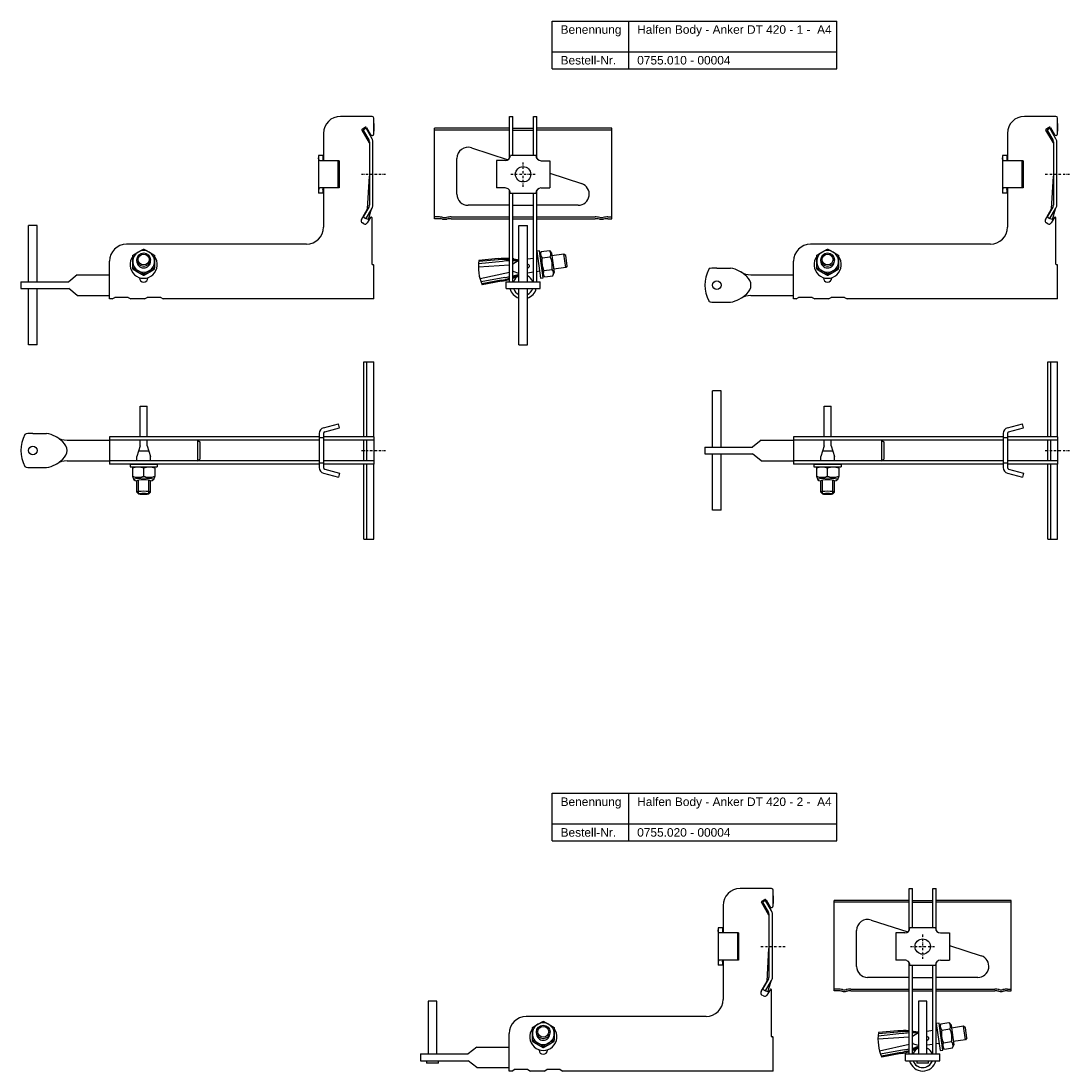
# Model space of a CAD drawing. Header units: millimetres. Extents: x 351 to 1620, y -1209 to 170.
# Tile 3 of 4: x 351 to 967, y -446 to 170. Entities that reach past the tile are written whole.
import ezdxf

# ---------------------------------------------------------------- set-up
doc = ezdxf.new("R2010")
doc.units = ezdxf.units.MM
doc.header["$LTSCALE"] = 10
doc.linetypes.add('STRICHPUNKT2', pattern=[0.5, 0.25, -0.125, 0, -0.125])
doc.layers.add('HALFEN', color=2, linetype='Continuous')
doc.styles.add('ARIAL50', font='ARIAL.TTF', dxfattribs={"height": 5})

msp = doc.modelspace()

# ---------------------------------------------------------------- linework, layer by layer
at = {"layer": 'HALFEN'}
for p, q in [((662.83, 170.28), (830.03, 170.28)), ((662.83, 142.28), (662.83, 170.28)), ((707.79, 142.28), (707.79, 170.28)), ((830.03, 142.28), (830.03, 170.28)), ((662.83, 152.28), (830.03, 152.28)), ((662.83, 142.28), (830.03, 142.28)), ((557.16, 114.36), (538.66, 114.36)), ((557.16, 114.36), (538.66, 114.36)), ((558.16, 110.09), (558.16, 113.36)), ((558.16, 104.17), (558.16, 113.36)), ((637.84, 89.69), (637.84, 114.36)), ((637.84, 114.36), (639.84, 114.36)), ((639.84, 91.36), (639.84, 114.36)), ((651.84, 91.35), (651.84, 114.36)), ((651.84, 114.36), (653.84, 114.36)), ((653.84, 89.7), (653.84, 114.36)), ((958.54, 114.36), (940.04, 114.36)), ((958.54, 114.36), (940.04, 114.36)), ((959.54, 110.09), (959.54, 113.36)), ((959.54, 104.17), (959.54, 113.36)), ((558.16, 110.09), (558.16, 105.65)), ((593.84, 54.35), (593.84, 107.35)), ((637.84, 107.35), (593.84, 107.35)), ((637.84, 106.35), (593.84, 106.35)), ((639.84, 107.35), (651.84, 107.35)), ((639.84, 106.35), (651.84, 106.35)), ((697.84, 107.35), (653.84, 107.35)), ((697.84, 106.35), (653.84, 106.35)), ((697.84, 54.35), (697.84, 107.35)), ((959.54, 110.09), (959.54, 105.65)), ((528.66, 104.36), (528.66, 88.62)), ((930.04, 104.36), (930.04, 88.62)), ((615.54, 95.9), (637.07, 88.9)), ((525.84, 91.36), (525.84, 69.36)), ((528.34, 91.36), (525.84, 91.36)), ((537.84, 88.36), (526.62, 88.36)), ((528.34, 91.36), (528.34, 89.36)), ((537.19, 88.36), (537.19, 72.36)), ((537.84, 88.36), (537.84, 72.36)), ((607.03, 68.72), (607.03, 89.72)), ((630.14, 88.37), (630.13, 72.37)), ((635.35, 88.37), (630.14, 88.37)), ((653.35, 91.35), (638.35, 91.36)), ((656.35, 88.35), (661.56, 88.35)), ((661.56, 88.35), (661.55, 72.35)), ((927.22, 91.36), (927.22, 69.36)), ((929.72, 91.36), (927.22, 91.36)), ((939.22, 88.36), (928, 88.36)), ((929.72, 91.36), (929.72, 89.36)), ((938.57, 88.36), (938.57, 72.36)), ((939.22, 88.36), (939.22, 72.36)), ((661.55, 80.95), (680.17, 74.9)), ((528.34, 69.36), (525.84, 69.36)), ((537.84, 72.36), (526.62, 72.36)), ((528.34, 71.36), (528.34, 69.36)), ((528.66, 72.1), (528.66, 49.36)), ((635.34, 72.37), (630.13, 72.37)), ((637.84, 17.36), (637.84, 71.01)), ((638.33, 69.36), (653.33, 69.35)), ((639.84, 17.36), (639.84, 69.36)), ((651.84, 17.36), (651.84, 69.35)), ((653.84, 17.36), (653.84, 71.02)), ((656.34, 72.35), (661.55, 72.35)), ((929.72, 69.36), (927.22, 69.36)), ((939.22, 72.36), (928, 72.36)), ((929.72, 71.36), (929.72, 69.36)), ((930.04, 72.1), (930.04, 49.36)), ((637.84, 62.22), (613.53, 62.22)), ((639.84, 62.22), (651.84, 62.22)), ((678.16, 62.22), (653.84, 62.22)), ((355.66, 17.36), (355.66, 50.36)), ((360.66, 50.36), (355.66, 50.36)), ((360.66, 17.36), (360.66, 50.36)), ((557.16, 27.66), (557.16, 54.81)), ((596.09, 55.35), (593.84, 55.35)), ((596.09, 54.35), (593.84, 54.35)), ((603.59, 55.35), (637.84, 55.35)), ((603.59, 54.35), (637.84, 54.35)), ((639.84, 55.35), (651.84, 55.35)), ((639.84, 54.35), (651.84, 54.35)), ((643.34, 17.36), (643.34, 50.36)), ((643.34, 50.36), (648.34, 50.36)), ((648.34, 17.36), (648.34, 50.36)), ((653.84, 55.35), (688.09, 55.35)), ((653.84, 54.35), (688.09, 54.35)), ((695.59, 55.35), (697.84, 55.35)), ((695.59, 54.35), (697.84, 54.35)), ((958.54, 27.66), (958.54, 54.81)), ((518.66, 39.36), (413.16, 39.36)), ((920.04, 39.36), (814.54, 39.36)), ((631.24, 30.92), (619.81, 29.85)), ((651.84, 31.04), (648.34, 30.55)), ((655.43, 35.42), (653.84, 35.2)), ((653.84, 35.2), (656.07, 19.36)), ((654.38, 31.39), (653.84, 31.32)), ((657.65, 19.58), (655.43, 35.42)), ((655.71, 33.4), (657.33, 21.91)), ((656.47, 35.07), (655.73, 33.25)), ((656.47, 35.07), (661.25, 35.75)), ((656.99, 31.36), (661.78, 32.03)), ((661.25, 35.75), (662.47, 34.19)), ((662.47, 34.19), (664.08, 22.7)), ((669.78, 33.56), (662.7, 32.56)), ((670.89, 25.64), (669.78, 33.56)), ((670.91, 32.71), (669.78, 33.56)), ((671.74, 26.76), (670.91, 32.71)), ((403.16, 7.36), (403.16, 29.36)), ((419.16, 29.47), (419.16, 30.28)), ((427.17, 29.47), (427.17, 30.28)), ((557.86, 27.36), (557.46, 27.36)), ((558.16, 7.36), (558.16, 27.06)), ((637.84, 27.17), (619.57, 26)), ((633.68, 29.29), (619.65, 27.86)), ((631.3, 30.22), (619.87, 29.14)), ((642.89, 29.57), (639.84, 27.58)), ((641.88, 29.66), (642.89, 29.57)), ((670.89, 25.64), (663.81, 24.64)), ((671.74, 26.76), (670.89, 25.64)), ((759.54, 25.36), (767.54, 25.36)), ((804.54, 7.36), (804.54, 29.36)), ((820.54, 29.47), (820.54, 30.28)), ((828.55, 29.47), (828.55, 30.28)), ((959.24, 27.36), (958.84, 27.36)), ((959.54, 7.36), (959.54, 27.06)), ((384.16, 21.36), (379.16, 17.36)), ((384.16, 21.36), (403.16, 21.36)), ((420.66, 19.66), (420.66, 19.82)), ((425.66, 19.66), (425.66, 19.82)), ((637.84, 22.85), (620.54, 19.06)), ((635.02, 19.78), (621.14, 17.29)), ((639.84, 23.8), (639.91, 23.3)), ((639.91, 23.3), (639.84, 23.29)), ((643.34, 22.25), (639.91, 23.3)), ((642.99, 21.69), (643.34, 21.83)), ((651.84, 22.96), (648.34, 22.47)), ((655.49, 23.47), (653.84, 23.24)), ((656.07, 19.36), (657.65, 19.58)), ((658.56, 20.2), (657.35, 21.76)), ((658.04, 23.92), (662.82, 24.59)), ((658.56, 20.2), (663.34, 20.88)), ((663.34, 20.88), (664.08, 22.7)), ((779.55, 21.36), (804.54, 21.36)), ((822.04, 19.66), (822.04, 19.82)), ((827.04, 19.66), (827.04, 19.82)), ((351.16, 17.36), (379.16, 17.36)), ((351.16, 17.36), (351.16, 13.36)), ((351.16, 13.36), (379.16, 13.36)), ((355.66, -19.64), (355.66, 13.36)), ((360.66, -19.64), (360.66, 13.36)), ((384.16, 9.36), (379.16, 13.36)), ((632.98, 18.24), (621.7, 16.12)), ((633.1, 17.6), (621.82, 15.48)), ((635.84, 17.36), (655.84, 17.36)), ((635.84, 13.36), (635.84, 17.36)), ((635.84, 13.36), (655.84, 13.36)), ((643.34, -19.64), (643.34, 13.36)), ((648.34, -19.64), (648.34, 13.36)), ((655.84, 13.36), (655.84, 17.36)), ((384.16, 9.36), (403.16, 9.36)), ((404.66, 7.36), (403.16, 7.36)), ((404.66, 7.36), (406.16, 8.16)), ((414.16, 8.16), (406.16, 8.16)), ((414.16, 8.16), (415.66, 7.36)), ((423.66, 7.36), (415.66, 7.36)), ((423.66, 7.36), (425.16, 8.16)), ((433.16, 8.16), (425.16, 8.16)), ((433.16, 8.16), (434.66, 7.36)), ((558.16, 7.36), (434.66, 7.36)), ((779.55, 9.36), (804.54, 9.36)), ((806.04, 7.36), (804.54, 7.36)), ((806.04, 7.36), (807.54, 8.16)), ((815.54, 8.16), (807.54, 8.16)), ((815.54, 8.16), (817.04, 7.36)), ((825.04, 7.36), (817.04, 7.36)), ((825.04, 7.36), (826.54, 8.16)), ((834.54, 8.16), (826.54, 8.16)), ((834.54, 8.16), (836.04, 7.36)), ((959.54, 7.36), (836.04, 7.36)), ((759.54, 5.36), (767.54, 5.36)), ((360.66, -19.64), (355.66, -19.64)), ((643.34, -19.64), (648.34, -19.64)), ((552.43, -73.62), (552.43, -29.62)), ((552.43, -29.62), (558.16, -29.62)), ((554.16, -73.62), (554.16, -29.62)), ((558.16, -73.62), (558.16, -29.62)), ((953.81, -73.62), (953.81, -29.62)), ((953.81, -29.62), (959.54, -29.62)), ((955.54, -73.62), (955.54, -29.62)), ((959.54, -73.62), (959.54, -29.62)), ((757.04, -79.62), (757.04, -46.62)), ((762.04, -46.62), (757.04, -46.62)), ((762.04, -79.62), (762.04, -46.62)), ((421.16, -55.6), (425.16, -55.6)), ((421.16, -73.62), (421.16, -55.6)), ((425.16, -73.62), (425.16, -55.6)), ((822.54, -55.6), (826.54, -55.6)), ((822.54, -73.62), (822.54, -55.6)), ((826.54, -73.62), (826.54, -55.6)), ((528.76, -68.26), (537.52, -65.91)), ((538.16, -68.33), (537.52, -65.91)), ((930.14, -68.26), (938.9, -65.91)), ((939.54, -68.33), (938.9, -65.91)), ((358.16, -71.62), (366.16, -71.62)), ((526.16, -73.62), (403.16, -73.62)), ((403.16, -73.62), (403.16, -89.62)), ((526.16, -71.64), (526.16, -91.6)), ((528.66, -71.64), (528.66, -91.6)), ((558.16, -73.62), (528.66, -73.62)), ((528.66, -73.62), (528.66, -75.62)), ((529.41, -70.67), (538.16, -68.33)), ((558.16, -73.62), (558.16, -89.62)), ((927.54, -73.62), (804.54, -73.62)), ((804.54, -73.62), (804.54, -89.62)), ((927.54, -71.64), (927.54, -91.6)), ((930.04, -71.64), (930.04, -91.6)), ((959.54, -73.62), (930.04, -73.62)), ((930.04, -73.62), (930.04, -75.62)), ((930.78, -70.67), (939.54, -68.33)), ((959.54, -73.62), (959.54, -89.62)), ((378.17, -75.62), (403.16, -75.62)), ((526.16, -75.62), (403.16, -75.62)), ((421.16, -78.85), (419.16, -85.1)), ((421.16, -78.85), (421.16, -75.62)), ((425.16, -78.85), (425.16, -75.62)), ((425.16, -78.85), (427.16, -85.1)), ((454.76, -75.62), (454.76, -87.62)), ((454.76, -75.62), (456.16, -76.62)), ((456.16, -76.62), (456.16, -86.62)), ((528.66, -74.12), (526.16, -74.12)), ((558.16, -75.62), (528.66, -75.62)), ((528.66, -75.62), (528.66, -87.62)), ((552.43, -87.62), (552.43, -75.62)), ((554.16, -87.62), (554.16, -75.62)), ((752.54, -79.62), (780.54, -79.62)), ((752.54, -79.62), (752.54, -83.62)), ((785.54, -75.62), (780.54, -79.62)), ((785.54, -75.62), (804.54, -75.62)), ((927.54, -75.62), (804.54, -75.62)), ((822.54, -78.85), (820.54, -85.1)), ((822.54, -78.85), (822.54, -75.62)), ((826.54, -78.85), (826.54, -75.62)), ((826.54, -78.85), (828.54, -85.1)), ((856.14, -75.62), (856.14, -87.62)), ((856.14, -75.62), (857.54, -76.62)), ((857.54, -76.62), (857.54, -86.62)), ((930.04, -74.12), (927.54, -74.12)), ((959.54, -75.62), (930.04, -75.62)), ((930.04, -75.62), (930.04, -87.62)), ((953.81, -87.62), (953.81, -75.62)), ((955.54, -87.62), (955.54, -75.62)), ((419.16, -87.62), (419.16, -85.1)), ((426.2, -82.1), (420.16, -82.1)), ((427.16, -87.62), (427.16, -85.1)), ((752.54, -83.62), (780.54, -83.62)), ((757.04, -116.62), (757.04, -83.62)), ((762.04, -116.62), (762.04, -83.62)), ((785.54, -87.62), (780.54, -83.62)), ((820.54, -87.62), (820.54, -85.1)), ((827.58, -82.1), (821.54, -82.1)), ((828.54, -87.62), (828.54, -85.1)), ((358.16, -91.62), (366.16, -91.62)), ((378.17, -87.62), (403.16, -87.62)), ((526.16, -87.62), (403.16, -87.62)), ((526.16, -89.62), (403.16, -89.62)), ((415.16, -89.62), (431.16, -89.62)), ((415.16, -89.62), (415.16, -91.21)), ((415.16, -91.21), (431.16, -91.21)), ((417.36, -91.21), (416.66, -91.94)), ((416.66, -91.94), (416.66, -96.73)), ((417.36, -91.21), (428.96, -91.21)), ((423.16, -96.73), (423.16, -91.94)), ((428.96, -91.21), (429.66, -91.94)), ((429.66, -91.94), (429.66, -96.73)), ((431.16, -89.62), (431.16, -91.21)), ((454.76, -87.62), (456.16, -86.62)), ((528.66, -89.12), (526.16, -89.12)), ((558.16, -87.62), (528.66, -87.62)), ((528.66, -87.62), (528.66, -89.62)), ((558.16, -89.62), (528.66, -89.62)), ((552.43, -133.62), (552.43, -89.62)), ((554.16, -133.62), (554.16, -89.62)), ((558.16, -133.62), (558.16, -89.62)), ((785.54, -87.62), (804.54, -87.62)), ((927.54, -87.62), (804.54, -87.62)), ((927.54, -89.62), (804.54, -89.62)), ((816.54, -89.62), (832.54, -89.62)), ((816.54, -89.62), (816.54, -91.21)), ((816.54, -91.21), (832.54, -91.21)), ((818.74, -91.21), (818.04, -91.94)), ((818.04, -91.94), (818.04, -96.73)), ((818.74, -91.21), (830.34, -91.21)), ((824.54, -96.73), (824.54, -91.94)), ((830.34, -91.21), (831.04, -91.94)), ((831.04, -91.94), (831.04, -96.73)), ((832.54, -89.62), (832.54, -91.21)), ((856.14, -87.62), (857.54, -86.62)), ((930.04, -89.12), (927.54, -89.12)), ((959.54, -87.62), (930.04, -87.62)), ((930.04, -87.62), (930.04, -89.62)), ((959.54, -89.62), (930.04, -89.62)), ((953.81, -133.62), (953.81, -89.62)), ((955.54, -133.62), (955.54, -89.62)), ((959.54, -133.62), (959.54, -89.62)), ((416.66, -96.73), (417.36, -98.75)), ((429.66, -96.73), (428.96, -98.75)), ((528.76, -94.98), (537.52, -97.33)), ((529.41, -92.57), (538.16, -94.92)), ((538.16, -94.92), (537.52, -97.33)), ((818.04, -96.73), (818.74, -98.75)), ((831.04, -96.73), (830.34, -98.75)), ((930.14, -94.98), (938.9, -97.33)), ((930.78, -92.57), (939.54, -94.92)), ((939.54, -94.92), (938.9, -97.33)), ((419.16, -106.1), (419.16, -99.33)), ((419.16, -106.1), (419.16, -99.33)), ((420.16, -107.1), (420.16, -98.99)), ((420.16, -107.1), (420.16, -98.99)), ((426.16, -107.1), (426.16, -98.99)), ((426.16, -107.1), (426.16, -98.99)), ((427.16, -106.1), (427.16, -99.33)), ((427.16, -106.1), (427.16, -99.33)), ((820.54, -106.1), (820.54, -99.33)), ((820.54, -106.1), (820.54, -99.33)), ((821.54, -107.1), (821.54, -98.99)), ((821.54, -107.1), (821.54, -98.99)), ((827.54, -107.1), (827.54, -98.99)), ((827.54, -107.1), (827.54, -98.99)), ((828.54, -106.1), (828.54, -99.33)), ((828.54, -106.1), (828.54, -99.33)), ((420.16, -107.1), (419.16, -106.1)), ((420.16, -107.1), (419.16, -106.1)), ((426.16, -107.1), (427.16, -106.1)), ((426.16, -107.1), (427.16, -106.1)), ((821.54, -107.1), (820.54, -106.1)), ((821.54, -107.1), (820.54, -106.1)), ((827.54, -107.1), (828.54, -106.1)), ((827.54, -107.1), (828.54, -106.1)), ((762.04, -116.62), (757.04, -116.62)), ((552.43, -133.62), (558.16, -133.62)), ((953.81, -133.62), (959.54, -133.62)), ((662.83, -282.62), (830.03, -282.62)), ((662.83, -310.62), (662.83, -282.62)), ((707.79, -310.62), (707.79, -282.62)), ((830.03, -310.62), (830.03, -282.62)), ((662.83, -300.62), (830.03, -300.62)), ((662.83, -310.62), (830.03, -310.62)), ((791.67, -338.55), (773.17, -338.55)), ((791.67, -338.55), (773.17, -338.55)), ((872.34, -363.21), (872.34, -338.55)), ((872.34, -338.55), (874.34, -338.55)), ((874.34, -361.54), (874.34, -338.55)), ((886.34, -361.55), (886.34, -338.55)), ((886.34, -338.55), (888.34, -338.55)), ((888.34, -363.2), (888.34, -338.55)), ((792.67, -342.81), (792.67, -339.55)), ((792.67, -348.73), (792.67, -339.55)), ((792.67, -342.81), (792.67, -347.26)), ((763.17, -348.55), (763.17, -364.29)), ((828.34, -398.55), (828.34, -345.56)), ((872.34, -345.56), (828.34, -345.56)), ((872.34, -346.56), (828.34, -346.56)), ((874.34, -345.56), (886.34, -345.56)), ((874.34, -346.56), (886.34, -346.56)), ((932.34, -345.56), (888.34, -345.56)), ((932.34, -346.56), (888.34, -346.56)), ((932.34, -398.55), (932.34, -345.56)), ((850.04, -357), (871.57, -364)), ((760.34, -361.55), (760.34, -383.55)), ((762.84, -361.55), (760.34, -361.55)), ((762.84, -361.55), (762.84, -363.55)), ((841.53, -384.19), (841.53, -363.19)), ((887.85, -361.55), (872.85, -361.54)), ((772.34, -364.55), (761.12, -364.55)), ((771.69, -364.55), (771.69, -380.55)), ((772.34, -364.55), (772.34, -380.55)), ((864.64, -364.54), (864.63, -380.54)), ((869.85, -364.54), (864.64, -364.54)), ((890.85, -364.56), (896.06, -364.56)), ((896.06, -364.56), (896.05, -380.56)), ((896.06, -371.96), (914.67, -378)), ((772.34, -380.55), (761.12, -380.55)), ((762.84, -381.55), (762.84, -383.55)), ((763.17, -380.81), (763.17, -403.55)), ((869.84, -380.54), (864.63, -380.54)), ((890.84, -380.56), (896.05, -380.56)), ((762.84, -383.55), (760.34, -383.55)), ((872.34, -435.55), (872.34, -381.89)), ((872.84, -383.54), (887.84, -383.55)), ((874.34, -435.55), (874.34, -383.54)), ((886.34, -435.55), (886.34, -383.55)), ((888.34, -435.55), (888.34, -381.88)), ((872.34, -390.69), (848.03, -390.69)), ((874.34, -390.69), (886.34, -390.69)), ((912.66, -390.69), (888.34, -390.69)), ((791.67, -425.25), (791.67, -398.1)), ((830.59, -397.55), (828.34, -397.55)), ((830.59, -398.55), (828.34, -398.55)), ((838.09, -397.55), (872.34, -397.55)), ((838.09, -398.55), (872.34, -398.55)), ((874.34, -397.55), (886.34, -397.55)), ((874.34, -398.55), (886.34, -398.55)), ((888.34, -397.55), (922.59, -397.55)), ((888.34, -398.55), (922.59, -398.55)), ((930.09, -397.55), (932.34, -397.55)), ((930.09, -398.55), (932.34, -398.55)), ((590.17, -404.55), (590.17, -435.55)), ((595.17, -404.55), (590.17, -404.55)), ((595.17, -435.55), (595.17, -404.55)), ((877.84, -404.55), (877.84, -435.55)), ((882.84, -404.55), (877.84, -404.55)), ((882.84, -435.55), (882.84, -404.55)), ((753.17, -413.55), (647.67, -413.55)), ((889.93, -417.48), (888.34, -417.7)), ((888.34, -417.7), (890.57, -433.55)), ((892.16, -433.33), (889.93, -417.48)), ((890.97, -417.83), (890.24, -419.66)), ((890.97, -417.83), (895.76, -417.16)), ((895.76, -417.16), (896.97, -418.71)), ((896.97, -418.71), (898.58, -430.2)), ((637.67, -445.55), (637.67, -423.55)), ((653.66, -423.43), (653.66, -422.63)), ((661.67, -423.43), (661.67, -422.63)), ((868.18, -423.61), (854.15, -425.04)), ((865.74, -421.98), (854.32, -423.06)), ((865.8, -422.69), (854.37, -423.76)), ((877.4, -423.34), (874.34, -425.33)), ((876.38, -423.25), (877.4, -423.34)), ((886.34, -421.87), (882.84, -422.36)), ((888.88, -421.51), (888.34, -421.59)), ((890.21, -419.51), (891.83, -430.99)), ((891.5, -421.55), (896.28, -420.88)), ((904.28, -419.35), (897.2, -420.34)), ((905.39, -427.27), (904.28, -419.35)), ((905.41, -420.2), (904.28, -419.35)), ((906.24, -426.14), (905.41, -420.2)), ((792.37, -425.55), (791.97, -425.55)), ((792.67, -445.55), (792.67, -425.85)), ((872.34, -425.74), (854.07, -426.91)), ((872.34, -430.06), (855.05, -433.84)), ((874.34, -429.11), (874.41, -429.6)), ((874.41, -429.6), (874.34, -429.62)), ((877.84, -430.66), (874.41, -429.6)), ((877.5, -431.21), (877.84, -431.08)), ((886.34, -429.95), (882.84, -430.44)), ((889.99, -429.43), (888.34, -429.67)), ((892.54, -428.98), (897.32, -428.31)), ((897.84, -432.03), (898.58, -430.2)), ((905.39, -427.27), (898.31, -428.26)), ((906.24, -426.14), (905.39, -427.27)), ((585.67, -435.55), (613.67, -435.55)), ((585.67, -435.55), (585.67, -439.55)), ((618.67, -431.55), (613.67, -435.55)), ((618.67, -431.55), (637.67, -431.55)), ((655.17, -433.25), (655.17, -433.08)), ((660.17, -433.25), (660.17, -433.08)), ((869.52, -433.12), (855.64, -435.61)), ((867.48, -434.67), (856.2, -436.78)), ((867.6, -435.31), (856.32, -437.42)), ((870.34, -435.55), (890.34, -435.55)), ((870.34, -439.55), (870.34, -435.55)), ((890.34, -439.55), (890.34, -435.55)), ((890.57, -433.55), (892.16, -433.33)), ((893.06, -432.7), (891.85, -431.15)), ((893.06, -432.7), (897.84, -432.03)), ((585.67, -439.55), (613.67, -439.55)), ((589.17, -439.55), (589.17, -441.05)), ((596.17, -441.05), (589.17, -441.05)), ((596.17, -441.05), (596.17, -439.55)), ((618.67, -443.55), (613.67, -439.55)), ((870.34, -439.55), (890.34, -439.55)), ((876.84, -439.55), (876.84, -441.05)), ((883.84, -441.05), (876.84, -441.05)), ((883.84, -441.05), (883.84, -439.55)), ((618.67, -443.55), (637.67, -443.55)), ((639.17, -445.55), (637.67, -445.55)), ((639.17, -445.55), (640.67, -444.75)), ((648.67, -444.75), (640.67, -444.75)), ((648.67, -444.75), (650.17, -445.55)), ((658.17, -445.55), (650.17, -445.55)), ((658.17, -445.55), (659.67, -444.75)), ((667.67, -444.75), (659.67, -444.75)), ((667.67, -444.75), (669.17, -445.55)), ((792.67, -445.55), (669.17, -445.55))]:
    msp.add_line(p, q, dxfattribs=at)
at = {"layer": 'HALFEN', "extrusion": (0, 1, 0)}
for p, q in [((555.64, 98.82), (551.31, 106.31)), ((551.5, 106.99), (553.23, 107.99)), ((553.64, 107.35), (551.91, 106.35)), ((551.91, 106.35), (555.44, 100.23)), ((557.17, 101.23), (553.64, 107.35)), ((553.91, 107.81), (556.3, 103.67)), ((957.02, 98.82), (952.69, 106.31)), ((952.88, 106.99), (954.61, 107.99)), ((955.02, 107.35), (953.29, 106.35)), ((953.29, 106.35), (956.82, 100.23)), ((958.55, 101.23), (955.02, 107.35)), ((955.29, 107.81), (957.68, 103.67)), ((555.64, 99.48), (555.64, 62.22)), ((557.64, 62.22), (557.64, 99.48)), ((957.02, 99.48), (957.02, 62.22)), ((959.02, 62.22), (959.02, 99.48)), ((554.51, 60.08), (555.64, 79.19)), ((955.89, 60.08), (957.02, 79.19)), ((550.95, 53.91), (554.51, 60.08)), ((555.44, 61.47), (551.91, 55.35)), ((553.64, 54.36), (557.17, 60.47)), ((555.04, 53.85), (556.95, 60.09)), ((952.33, 53.91), (955.89, 60.08)), ((956.82, 61.47), (953.29, 55.35)), ((955.02, 54.36), (958.55, 60.47)), ((956.42, 53.85), (958.33, 60.09)), ((552.36, 51.36), (551.5, 51.86)), ((551.91, 55.35), (553.63, 54.36)), ((553.64, 54.36), (553.63, 54.36)), ((553.98, 54.23), (553.64, 54.36)), ((555.04, 53.85), (553.98, 54.23)), ((556.23, 55.06), (554.41, 51.91)), ((953.74, 51.36), (952.88, 51.86)), ((953.29, 55.35), (955.01, 54.36)), ((955.02, 54.36), (955.01, 54.36)), ((955.36, 54.23), (955.02, 54.36)), ((956.42, 53.85), (955.36, 54.23)), ((957.61, 55.06), (955.79, 51.91)), ((416.76, 24.79), (416.76, 25.53)), ((429.56, 24.79), (429.56, 25.53)), ((818.14, 24.79), (818.14, 25.53)), ((830.94, 24.79), (830.94, 25.53)), ((423.16, 21.12), (423.16, 21.86)), ((824.54, 21.12), (824.54, 21.86)), ((790.14, -354.09), (785.82, -346.6)), ((786, -345.91), (787.73, -344.91)), ((788.14, -345.56), (786.41, -346.56)), ((786.41, -346.56), (789.94, -352.68)), ((791.67, -351.68), (788.14, -345.56)), ((788.41, -345.1), (790.8, -349.23)), ((790.14, -353.43), (790.14, -390.69)), ((792.14, -390.69), (792.14, -353.43)), ((789.01, -392.83), (790.14, -373.72)), ((785.45, -399), (789.01, -392.83)), ((789.94, -391.44), (786.41, -397.55)), ((788.14, -398.55), (791.67, -392.44)), ((789.55, -399.05), (791.45, -392.82)), ((786.41, -397.55), (788.13, -398.55)), ((788.14, -398.55), (788.13, -398.55)), ((788.49, -398.67), (788.14, -398.55)), ((789.55, -399.05), (788.49, -398.67)), ((790.73, -397.85), (788.91, -401)), ((786.86, -401.55), (786, -401.05)), ((651.27, -428.12), (651.27, -427.38)), ((657.67, -431.79), (657.67, -431.05)), ((664.07, -428.12), (664.07, -427.38))]:
    msp.add_line(p, q, dxfattribs=at)
at = {"layer": 'HALFEN', "color": 1, "linetype": 'STRICHPUNKT2', "ltscale": 0.5}
for p, q in [((645.84, 73.11), (645.84, 87.61)), ((550.91, 80.36), (565.41, 80.36)), ((638.59, 80.36), (653.09, 80.36)), ((952.29, 80.36), (966.79, 80.36)), ((550.91, -81.62), (565.41, -81.62)), ((952.29, -81.62), (966.79, -81.62)), ((880.34, -379.8), (880.34, -365.3)), ((785.42, -372.55), (799.92, -372.55)), ((873.09, -372.55), (887.59, -372.55))]:
    msp.add_line(p, q, dxfattribs=at)
at = {"layer": 'HALFEN'}
for centre, radius in [((645.84, 80.36), 4.5), ((759.54, 15.36), 2.55), ((358.16, -81.62), 2.55), ((880.34, -372.55), 4.5)]:
    msp.add_circle(centre, radius, dxfattribs=at)
for centre, radius, start, end in [((538.66, 104.36), 10, 90, 180), ((557.16, 113.36), 1, 0, 90), ((940.04, 104.36), 10, 90, 180), ((958.54, 113.36), 1, 0, 90), ((551.75, 106.56), 0.5, 120, 210), ((553.48, 107.56), 0.5, 30, 120), ((953.13, 106.56), 0.5, 120, 210), ((954.86, 107.56), 0.5, 30, 120), ((554.14, 99.48), 1.5, 0, 30), ((557.16, 104.17), 1, 210, 0), ((554.14, 99.48), 3.5, 360, 30), ((955.52, 99.48), 1.5, 0, 30), ((958.54, 104.17), 1, 210, 0), ((955.52, 99.48), 3.5, 360, 30), ((613.53, 89.72), 6.5, 72, 180), ((635.35, 91.37), 3, 269.95559, 359.95559), ((656.35, 91.35), 3, 179.95559, 269.95559), ((678.16, 68.72), 6.5, 270, 72), ((613.53, 68.72), 6.5, 180, 270), ((635.33, 69.37), 3, 359.95559, 89.95559), ((656.33, 69.35), 3, 89.95559, 179.95559), ((554.14, 62.22), 1.5, 330, 360), ((554.14, 62.22), 3.5, 330, 0), ((955.52, 62.22), 1.5, 330, 360), ((955.52, 62.22), 3.5, 330, 0), ((518.66, 49.36), 10, 270, 0), ((552.25, 53.16), 1.5, 150, 240), ((553.11, 52.66), 1.5, 240, 330), ((556.66, 54.81), 0.5, 0, 150), ((596.09, 39.35), 16, 80.36636, 90), ((596.09, 39.35), 15, 80.36636, 90), ((599.84, 61.44), 7.41, 260.36636, 279.63364), ((599.84, 61.44), 6.41, 260.36636, 279.63364), ((603.59, 39.35), 16, 90, 99.63364), ((603.59, 39.35), 15, 90, 99.63364), ((688.09, 39.35), 16, 80.36636, 90), ((688.09, 39.35), 15, 80.36636, 90), ((691.84, 61.44), 7.41, 260.36636, 279.63364), ((691.84, 61.44), 6.41, 260.36636, 279.63364), ((695.59, 39.35), 16, 90, 99.63364), ((695.59, 39.35), 15, 90, 99.63364), ((920.04, 49.36), 10, 270, 0), ((953.63, 53.16), 1.5, 150, 240), ((954.49, 52.66), 1.5, 240, 330), ((958.04, 54.81), 0.5, 0, 150), ((413.16, 29.36), 10, 90, 180), ((814.54, 29.36), 10, 90, 180), ((423.16, 27.42), 8, 143.1301, 36.8699), ((635.24, -11.23), 42.29, 86.47165, 95.44157), ((635.24, -11.23), 42.29, 83.07738, 83.75165), ((659.44, 33.6), 3.32, 162.43847, 222.43847), ((669.22, 29.28), 12.4, 170.38303, 205.61697), ((658.8, 33.51), 3.32, 333.56153, 33.56153), ((650.59, 26.67), 12.4, 350.38303, 25.61697), ((824.54, 27.42), 8, 143.1301, 36.8699), ((557.46, 27.66), 0.3, 180, 270), ((557.86, 27.06), 0.3, 0, 90), ((646.37, 26.23), 26.8, 172.24397, 203.64347), ((635.4, -0.15), 30.65, 85.43459, 97.65576), ((639.7, -13.98), 43.69, 92.44132, 97.9226), ((635.4, -0.15), 30.65, 74.98685, 81.67144), ((639.7, -13.98), 43.69, 87.15167, 89.81779), ((645.07, 50.74), 20.54, 256.67305, 265.17141), ((635.4, -0.15), 30.65, 63.44584, 65.02826), ((628.56, 48.57), 30.65, 310.20847, 312.55416), ((648.93, 26.69), 0.594, 357.93529, 73.26541), ((648.96, 26.49), 0.594, 302.73459, 18.06471), ((773.1, 15.36), 20.55, 153.10667, 206.89333), ((755.66, 24.2), 1, 95.71948, 153.10667), ((758.89, -8.02), 33.38, 88.87071, 95.71948), ((764.08, 6.97), 18.71, 45.68888, 79.34138), ((958.84, 27.66), 0.3, 180, 270), ((959.24, 27.06), 0.3, 0, 90), ((423.16, 19.66), 2.5, 180, 0), ((628.56, 48.57), 30.65, 278.34424, 287.63767), ((625.35, 59.17), 42.29, 280.55843, 287.18811), ((628.88, 63.04), 43.69, 278.0774, 281.83857), ((628.56, 48.57), 30.65, 291.60765, 298.84489), ((628.88, 63.04), 43.69, 284.53264, 288.84833), ((625.35, 59.17), 42.29, 290.04791, 292.92262), ((645.84, 15.36), 6, 114.62432, 160.52878), ((651.88, 2.31), 20.54, 114.55078, 119.32695), ((645.84, 15.36), 6, 19.47122, 65.37568), ((661.01, 22.44), 3.32, 153.56153, 213.56153), ((660.37, 22.35), 3.32, 342.43847, 42.43847), ((780.25, 34.91), 13.57, 240.09537, 267.05052), ((773.12, 15.36), 6.43, 308.92503, 51.07497), ((824.54, 19.66), 2.5, 180, 0), ((645.84, 15.36), 8, 194.47751, 251.79004), ((645.84, 15.36), 6, 199.47122, 245.37568), ((645.84, 15.36), 6, 199.47122, 245.37568), ((645.84, 15.36), 8, 288.20996, 345.52249), ((645.84, 15.36), 6, 294.62432, 340.52878), ((645.84, 15.36), 6, 294.62432, 340.52878), ((764.08, 23.75), 18.71, 280.65862, 314.31112), ((780.25, -4.2), 13.57, 92.94948, 119.90463), ((755.66, 6.51), 1, 206.89333, 264.28052), ((758.89, 38.73), 33.38, 264.28052, 271.12929), ((371.72, -81.62), 20.55, 153.10667, 206.89333), ((354.28, -72.78), 1, 95.71948, 153.10667), ((357.51, -105), 33.38, 88.87071, 95.71948), ((362.7, -90.01), 18.71, 45.68888, 79.34138), ((378.87, -62.07), 13.57, 240.09537, 267.05052), ((529.66, -71.64), 3.5, 105, 180), ((529.66, -71.64), 1, 105, 180), ((931.04, -71.64), 3.5, 105, 180), ((931.04, -71.64), 1, 105, 180), ((371.74, -81.62), 6.43, 308.92503, 51.07497), ((354.28, -90.47), 1, 206.89333, 264.28052), ((357.51, -58.24), 33.38, 264.28052, 271.12929), ((362.7, -73.23), 18.71, 280.65862, 314.31112), ((378.87, -101.17), 13.57, 92.94948, 119.90463), ((419.91, -100.73), 9.37, 69.70545, 110.29455), ((426.41, -100.73), 9.37, 69.70545, 110.29455), ((529.66, -91.6), 3.5, 180, 255), ((529.66, -91.6), 1, 180, 255), ((821.29, -100.73), 9.37, 69.70545, 110.29455), ((827.79, -100.73), 9.37, 69.70545, 110.29455), ((931.04, -91.6), 3.5, 180, 255), ((931.04, -91.6), 1, 180, 255), ((419.91, -87.94), 9.37, 249.70545, 290.29455), ((426.41, -87.94), 9.37, 249.70545, 290.29455), ((821.29, -87.94), 9.37, 249.70545, 290.29455), ((827.79, -87.94), 9.37, 249.70545, 290.29455), ((773.17, -348.55), 10, 90, 180), ((791.67, -339.55), 1, 0, 90), ((787.98, -345.35), 0.5, 30, 120), ((786.25, -346.35), 0.5, 120, 210), ((791.67, -348.73), 1, 210, 0), ((788.64, -353.43), 1.5, 0, 30), ((788.64, -353.43), 3.5, 360, 30), ((848.03, -363.19), 6.5, 72, 180), ((869.85, -361.54), 3, 269.95559, 359.95559), ((890.85, -361.56), 3, 179.95559, 269.95559), ((869.84, -383.54), 3, 359.95559, 89.95559), ((890.84, -383.56), 3, 89.95559, 179.95559), ((912.66, -384.19), 6.5, 270, 72), ((848.03, -384.19), 6.5, 180, 270), ((788.64, -390.69), 1.5, 330, 360), ((788.64, -390.69), 3.5, 330, 0), ((786.75, -399.75), 1.5, 150, 240), ((791.17, -398.1), 0.5, 0, 150), ((830.59, -413.55), 16, 80.36636, 90), ((830.59, -413.55), 15, 80.36636, 90), ((834.34, -391.46), 7.41, 260.36636, 279.63364), ((834.34, -391.46), 6.41, 260.36636, 279.63364), ((838.09, -413.55), 16, 90, 99.63364), ((838.09, -413.55), 15, 90, 99.63364), ((922.59, -413.55), 16, 80.36636, 90), ((922.59, -413.55), 15, 80.36636, 90), ((926.34, -391.46), 7.41, 260.36636, 279.63364), ((926.34, -391.46), 6.41, 260.36636, 279.63364), ((930.09, -413.55), 16, 90, 99.63364), ((930.09, -413.55), 15, 90, 99.63364), ((753.17, -403.55), 10, 270, 0), ((787.61, -400.25), 1.5, 240, 330), ((647.67, -423.55), 10, 90, 180), ((893.95, -419.31), 3.32, 162.43847, 222.43847), ((893.31, -419.4), 3.32, 333.56153, 33.56153), ((657.67, -425.48), 8, 143.1301, 36.8699), ((880.87, -426.67), 26.8, 172.24397, 203.64347), ((869.74, -464.13), 42.29, 86.47165, 95.44157), ((869.9, -453.06), 30.65, 85.43459, 97.65576), ((874.21, -466.88), 43.69, 92.44132, 97.9226), ((869.74, -464.13), 42.29, 83.07738, 83.75165), ((869.9, -453.06), 30.65, 74.98685, 81.67144), ((874.21, -466.88), 43.69, 87.15167, 89.81779), ((879.57, -402.17), 20.54, 256.67305, 265.17141), ((903.72, -423.62), 12.4, 170.38303, 205.61697), ((885.09, -426.24), 12.4, 350.38303, 25.61697), ((791.97, -425.25), 0.3, 180, 270), ((792.37, -425.85), 0.3, 0, 90), ((869.9, -453.06), 30.65, 63.44584, 65.02826), ((863.06, -404.34), 30.65, 310.20847, 312.55416), ((883.44, -426.21), 0.594, 357.93529, 73.26541), ((883.46, -426.42), 0.594, 302.73459, 18.06471), ((895.51, -430.46), 3.32, 153.56153, 213.56153), ((894.87, -430.55), 3.32, 342.43847, 42.43847), ((657.67, -433.25), 2.5, 180, 0), ((863.06, -404.34), 30.65, 278.34424, 287.63767), ((859.85, -393.74), 42.29, 280.55843, 287.18811), ((863.38, -389.86), 43.69, 278.0774, 281.83857), ((863.06, -404.34), 30.65, 291.60765, 298.84489), ((863.38, -389.86), 43.69, 284.53264, 288.84833), ((859.85, -393.74), 42.29, 290.04791, 292.92262), ((880.34, -437.55), 6, 114.62432, 160.52878), ((886.38, -450.59), 20.54, 114.55078, 119.32695), ((880.34, -437.55), 6, 19.47122, 65.37568), ((880.34, -437.55), 8, 194.47751, 345.52249), ((880.34, -437.55), 6, 199.47122, 245.37568), ((880.34, -437.55), 6, 199.47122, 340.52878), ((880.34, -437.55), 6, 294.62432, 340.52878)]:
    msp.add_arc(centre, radius, start, end, dxfattribs=at)
for centre, major_axis, ratio, start_param, end_param in [((423.16, 29.26), (-6.4, 0), 0.992546, -1.047198, 0), ((423.16, 29.26), (6.4, 0), 0.992546, 1.047198, 2.094395), ((423.16, 29.26), (6.4, 0), 0.992546, 0, 1.047198), ((824.54, 29.26), (-6.4, 0), 0.992546, -1.047198, 0), ((824.54, 29.26), (6.4, 0), 0.992546, 1.047198, 2.094395), ((824.54, 29.26), (6.4, 0), 0.992546, 0, 1.047198), ((423.16, 29.26), (6.4, 0), 0.992546, 3.141593, 4.18879), ((423.16, 29.4), (4, 0), 0.992546, 3.123186, 4.712389), ((423.16, 29.4), (-4, 0), 0.992546, 1.570796, 3.16), ((423.16, 29.26), (-6.4, 0), 0.992546, 2.094395, 3.141593), ((824.54, 29.26), (6.4, 0), 0.992546, 3.141593, 4.18879), ((824.54, 29.4), (4, 0), 0.992546, 3.123186, 4.712389), ((824.54, 29.4), (-4, 0), 0.992546, 1.570796, 3.16), ((824.54, 29.26), (-6.4, 0), 0.992546, 2.094395, 3.141593), ((423.16, 29.26), (-6.4, 0), 0.992546, 1.047198, 2.094395), ((824.54, 29.26), (-6.4, 0), 0.992546, 1.047198, 2.094395), ((423.16, -98.75), (-5.8, 0), 0.139173, 2.331809, 7.092969), ((824.54, -98.75), (-5.8, 0), 0.139173, 2.331809, 7.092969), ((423.16, -99.36), (4, 0), 0.139033, 0.050629, 3.096659), ((824.54, -99.36), (4, 0), 0.139033, 0.050629, 3.096659), ((423.16, -106.11), (-4, 0), 0.139173, 3.158116, 6.266662), ((423.16, -106.11), (-4, 0), 0.139173, 3.158116, 6.266662), ((824.54, -106.11), (-4, 0), 0.139173, 3.158116, 6.266662), ((824.54, -106.11), (-4, 0), 0.139173, 3.158116, 6.266662), ((657.67, -423.64), (-6.4, 0), 0.992546, -1.047198, 0), ((657.67, -423.64), (6.4, 0), 0.992546, 1.047198, 2.094395), ((657.67, -423.64), (6.4, 0), 0.992546, 0, 1.047198), ((657.67, -423.64), (6.4, 0), 0.992546, 3.141593, 4.18879), ((657.67, -423.51), (4, 0), 0.992546, 3.123186, 4.712389), ((657.67, -423.51), (-4, 0), 0.992546, 1.570796, 3.16), ((657.67, -423.64), (-6.4, 0), 0.992546, 2.094395, 3.141593), ((657.67, -423.64), (-6.4, 0), 0.992546, 1.047198, 2.094395)]:
    msp.add_ellipse(centre, major_axis=major_axis, ratio=ratio, start_param=start_param, end_param=end_param, dxfattribs=at)
for centre, major_axis, ratio in [((423.16, 30.28), (4, 0), 0.992546), ((423.16, 30.37), (3.2, 0), 0.992546), ((824.54, 30.28), (4, 0), 0.992546), ((824.54, 30.37), (3.2, 0), 0.992546), ((423.16, -107.1), (-3, 0), 0.139173), ((423.16, -107.1), (-3, 0), 0.139173), ((824.54, -107.1), (-3, 0), 0.139173), ((824.54, -107.1), (-3, 0), 0.139173), ((657.67, -422.63), (4, 0), 0.992546), ((657.67, -422.53), (3.2, 0), 0.992546)]:
    msp.add_ellipse(centre, major_axis=major_axis, ratio=ratio, dxfattribs=at)
for points, knots in [([(526.62, 88.36), (526.52, 88.36), (526.42, 88.37), (526.25, 88.44), (526.17, 88.49), (526.05, 88.63), (526, 88.72), (525.92, 88.93), (525.9, 89.05), (525.86, 89.3), (525.85, 89.44), (525.84, 89.74), (525.84, 89.89), (525.84, 90.05)], [12.939429, 12.939429, 12.939429, 12.939429, 13.450896, 13.450896, 13.981749, 13.981749, 14.512603, 14.512603, 15.043457, 15.043457, 15.58114, 15.58114, 16.065881, 16.065881, 16.065881, 16.065881]), ([(528.35, 89.2), (528.35, 89.14), (528.37, 89.08), (528.4, 88.95), (528.43, 88.88), (528.5, 88.75), (528.55, 88.7), (528.63, 88.64), (528.65, 88.63), (528.67, 88.61)], [4.1764157, 4.1764157, 4.1764157, 4.1764157, 4.4061223, 4.4061223, 4.6848401, 4.6848401, 4.9635579, 4.9635579, 5.0545355, 5.0545355, 5.0545355, 5.0545355]), ([(528.67, 88.61), (528.71, 88.58), (528.75, 88.55), (528.85, 88.48), (528.91, 88.45), (528.98, 88.42)], [2.958333, 2.958333, 2.958333, 2.958333, 3.2000176, 3.2000176, 3.5438255, 3.5438255, 3.5438255, 3.5438255]), ([(529.34, 88.36), (529.22, 88.36), (529.11, 88.38), (528.99, 88.42), (528.98, 88.42), (528.98, 88.42)], [0, 0, 0, 0, 0.6724021, 0.6724021, 0.712352, 0.712352, 0.712352, 0.712352]), ([(928, 88.36), (927.9, 88.36), (927.8, 88.37), (927.63, 88.44), (927.55, 88.49), (927.43, 88.63), (927.38, 88.72), (927.3, 88.93), (927.28, 89.05), (927.24, 89.3), (927.23, 89.44), (927.22, 89.74), (927.22, 89.89), (927.22, 90.05)], [12.939429, 12.939429, 12.939429, 12.939429, 13.450896, 13.450896, 13.981749, 13.981749, 14.512603, 14.512603, 15.043457, 15.043457, 15.58114, 15.58114, 16.065881, 16.065881, 16.065881, 16.065881]), ([(929.73, 89.2), (929.73, 89.14), (929.74, 89.08), (929.78, 88.95), (929.8, 88.88), (929.88, 88.75), (929.93, 88.7), (930.01, 88.64), (930.03, 88.63), (930.05, 88.61)], [4.1764157, 4.1764157, 4.1764157, 4.1764157, 4.4061223, 4.4061223, 4.6848401, 4.6848401, 4.9635579, 4.9635579, 5.0545355, 5.0545355, 5.0545355, 5.0545355]), ([(930.05, 88.61), (930.09, 88.58), (930.13, 88.55), (930.23, 88.48), (930.29, 88.45), (930.35, 88.42)], [2.958333, 2.958333, 2.958333, 2.958333, 3.2000176, 3.2000176, 3.5438255, 3.5438255, 3.5438255, 3.5438255]), ([(930.72, 88.36), (930.6, 88.36), (930.49, 88.38), (930.37, 88.42), (930.36, 88.42), (930.35, 88.42)], [0, 0, 0, 0, 0.6724021, 0.6724021, 0.712352, 0.712352, 0.712352, 0.712352]), ([(526.62, 72.36), (526.52, 72.36), (526.42, 72.34), (526.25, 72.27), (526.17, 72.22), (526.05, 72.08), (526, 71.99), (525.92, 71.79), (525.9, 71.67), (525.86, 71.41), (525.85, 71.27), (525.84, 70.97), (525.84, 70.82), (525.84, 70.66)], [12.939429, 12.939429, 12.939429, 12.939429, 13.450896, 13.450896, 13.981749, 13.981749, 14.512603, 14.512603, 15.043457, 15.043457, 15.58114, 15.58114, 16.065881, 16.065881, 16.065881, 16.065881]), ([(528.35, 71.51), (528.35, 71.58), (528.37, 71.64), (528.4, 71.76), (528.43, 71.84), (528.5, 71.96), (528.55, 72.02), (528.63, 72.07), (528.65, 72.09), (528.67, 72.1)], [4.1764157, 4.1764157, 4.1764157, 4.1764157, 4.4061223, 4.4061223, 4.6848401, 4.6848401, 4.9635579, 4.9635579, 5.0545355, 5.0545355, 5.0545355, 5.0545355]), ([(528.67, 72.1), (528.71, 72.14), (528.75, 72.17), (528.85, 72.23), (528.91, 72.27), (528.98, 72.29)], [2.958333, 2.958333, 2.958333, 2.958333, 3.2000176, 3.2000176, 3.5438255, 3.5438255, 3.5438255, 3.5438255]), ([(529.34, 72.36), (529.22, 72.36), (529.11, 72.34), (528.99, 72.3), (528.98, 72.29), (528.98, 72.29)], [0, 0, 0, 0, 0.6724021, 0.6724021, 0.712352, 0.712352, 0.712352, 0.712352]), ([(928, 72.36), (927.9, 72.36), (927.8, 72.34), (927.63, 72.27), (927.55, 72.22), (927.43, 72.08), (927.38, 71.99), (927.3, 71.79), (927.28, 71.67), (927.24, 71.41), (927.23, 71.27), (927.22, 70.97), (927.22, 70.82), (927.22, 70.66)], [12.939429, 12.939429, 12.939429, 12.939429, 13.450896, 13.450896, 13.981749, 13.981749, 14.512603, 14.512603, 15.043457, 15.043457, 15.58114, 15.58114, 16.065881, 16.065881, 16.065881, 16.065881]), ([(929.73, 71.51), (929.73, 71.58), (929.74, 71.64), (929.78, 71.76), (929.8, 71.84), (929.88, 71.96), (929.93, 72.02), (930.01, 72.07), (930.03, 72.09), (930.05, 72.1)], [4.1764157, 4.1764157, 4.1764157, 4.1764157, 4.4061223, 4.4061223, 4.6848401, 4.6848401, 4.9635579, 4.9635579, 5.0545355, 5.0545355, 5.0545355, 5.0545355]), ([(930.05, 72.1), (930.09, 72.14), (930.13, 72.17), (930.23, 72.23), (930.29, 72.27), (930.35, 72.29)], [2.958333, 2.958333, 2.958333, 2.958333, 3.2000176, 3.2000176, 3.5438255, 3.5438255, 3.5438255, 3.5438255]), ([(930.72, 72.36), (930.6, 72.36), (930.49, 72.34), (930.37, 72.3), (930.36, 72.29), (930.35, 72.29)], [0, 0, 0, 0, 0.6724021, 0.6724021, 0.712352, 0.712352, 0.712352, 0.712352]), ([(761.12, -364.55), (761.02, -364.55), (760.92, -364.53), (760.75, -364.46), (760.68, -364.41), (760.55, -364.27), (760.5, -364.18), (760.43, -363.98), (760.4, -363.86), (760.36, -363.6), (760.35, -363.46), (760.34, -363.16), (760.34, -363.01), (760.34, -362.85)], [12.939429, 12.939429, 12.939429, 12.939429, 13.450896, 13.450896, 13.981749, 13.981749, 14.512603, 14.512603, 15.043457, 15.043457, 15.58114, 15.58114, 16.065881, 16.065881, 16.065881, 16.065881]), ([(762.85, -363.7), (762.86, -363.77), (762.87, -363.83), (762.9, -363.95), (762.93, -364.03), (763, -364.15), (763.05, -364.21), (763.13, -364.27), (763.15, -364.28), (763.17, -364.29)], [4.1764157, 4.1764157, 4.1764157, 4.1764157, 4.4061223, 4.4061223, 4.6848401, 4.6848401, 4.9635579, 4.9635579, 5.0545355, 5.0545355, 5.0545355, 5.0545355]), ([(763.17, -364.29), (763.21, -364.33), (763.25, -364.36), (763.35, -364.43), (763.42, -364.46), (763.48, -364.48)], [2.958333, 2.958333, 2.958333, 2.958333, 3.2000176, 3.2000176, 3.5438255, 3.5438255, 3.5438255, 3.5438255]), ([(763.84, -364.55), (763.73, -364.55), (763.61, -364.53), (763.49, -364.49), (763.48, -364.48), (763.48, -364.48)], [0, 0, 0, 0, 0.6724021, 0.6724021, 0.712352, 0.712352, 0.712352, 0.712352]), ([(761.12, -380.55), (761.02, -380.55), (760.92, -380.56), (760.75, -380.63), (760.68, -380.68), (760.55, -380.83), (760.5, -380.91), (760.43, -381.12), (760.4, -381.24), (760.36, -381.49), (760.35, -381.64), (760.34, -381.93), (760.34, -382.08), (760.34, -382.24)], [12.939429, 12.939429, 12.939429, 12.939429, 13.450896, 13.450896, 13.981749, 13.981749, 14.512603, 14.512603, 15.043457, 15.043457, 15.58114, 15.58114, 16.065881, 16.065881, 16.065881, 16.065881]), ([(762.85, -381.39), (762.86, -381.33), (762.87, -381.27), (762.9, -381.14), (762.93, -381.07), (763, -380.94), (763.05, -380.89), (763.13, -380.83), (763.15, -380.82), (763.17, -380.8)], [4.1764157, 4.1764157, 4.1764157, 4.1764157, 4.4061223, 4.4061223, 4.6848401, 4.6848401, 4.9635579, 4.9635579, 5.0545355, 5.0545355, 5.0545355, 5.0545355]), ([(763.17, -380.8), (763.21, -380.77), (763.25, -380.74), (763.35, -380.67), (763.42, -380.64), (763.48, -380.62)], [2.958333, 2.958333, 2.958333, 2.958333, 3.2000176, 3.2000176, 3.5438255, 3.5438255, 3.5438255, 3.5438255]), ([(763.84, -380.55), (763.73, -380.55), (763.61, -380.57), (763.49, -380.61), (763.48, -380.61), (763.48, -380.62)], [0, 0, 0, 0, 0.6724021, 0.6724021, 0.712352, 0.712352, 0.712352, 0.712352])]:
    msp.add_open_spline(points, degree=3, knots=knots, dxfattribs=at)
for points in [[(528.34, 89.36), (528.34, 89.3), (528.34, 89.25), (528.35, 89.2)], [(929.72, 89.36), (929.72, 89.3), (929.72, 89.25), (929.73, 89.2)], [(528.34, 71.36), (528.34, 71.41), (528.34, 71.46), (528.35, 71.51)], [(929.72, 71.36), (929.72, 71.41), (929.72, 71.46), (929.73, 71.51)], [(762.84, -363.55), (762.84, -363.6), (762.84, -363.65), (762.85, -363.7)], [(762.84, -381.55), (762.84, -381.49), (762.84, -381.44), (762.85, -381.39)]]:
    msp.add_open_spline(points, degree=3, dxfattribs=at)
for points, weights in [([(416.76, 32.86), (418.48, 33.91), (419.96, 34.76)], [1.10687800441, 1.09201433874, 1]), ([(416.76, 29.26), (416.76, 30.96), (416.76, 32.86)], [1, 1.09201433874, 1.10687800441]), ([(419.96, 34.76), (421.45, 35.61), (423.16, 36.53)], [1, 1.09201433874, 1.10687800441]), ([(423.16, 36.53), (424.88, 35.61), (426.36, 34.76)], [1.10687800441, 1.09201433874, 1]), ([(426.36, 34.76), (427.85, 33.91), (429.56, 32.86)], [1, 1.09201433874, 1.10687800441]), ([(429.56, 32.86), (429.56, 30.96), (429.56, 29.26)], [1.10687800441, 1.09201433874, 1]), ([(818.14, 32.86), (819.86, 33.91), (821.34, 34.76)], [1.10687800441, 1.09201433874, 1]), ([(818.14, 29.26), (818.14, 30.96), (818.14, 32.86)], [1, 1.09201433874, 1.10687800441]), ([(821.34, 34.76), (822.83, 35.61), (824.54, 36.53)], [1, 1.09201433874, 1.10687800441]), ([(824.54, 36.53), (826.26, 35.61), (827.74, 34.76)], [1.10687800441, 1.09201433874, 1]), ([(827.74, 34.76), (829.23, 33.91), (830.94, 32.86)], [1, 1.09201433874, 1.10687800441]), ([(830.94, 32.86), (830.94, 30.96), (830.94, 29.26)], [1.10687800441, 1.09201433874, 1]), ([(416.76, 25.53), (416.76, 27.56), (416.76, 29.26)], [1.10687800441, 1.09201433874, 1]), ([(419.96, 23.76), (418.48, 24.61), (416.76, 25.53)], [1, 1.09201433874, 1.10687800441]), ([(416.76, 24.79), (418.48, 23.74), (419.96, 22.88)], [1.10687800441, 1.09201433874, 1]), ([(429.56, 25.53), (427.85, 24.61), (426.36, 23.76)], [1.10687800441, 1.09201433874, 1]), ([(426.36, 22.88), (427.85, 23.74), (429.56, 24.79)], [1, 1.09201433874, 1.10687800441]), ([(429.56, 29.26), (429.56, 27.56), (429.56, 25.53)], [1, 1.09201433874, 1.10687800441]), ([(818.14, 25.53), (818.14, 27.56), (818.14, 29.26)], [1.10687800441, 1.09201433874, 1]), ([(821.34, 23.76), (819.86, 24.61), (818.14, 25.53)], [1, 1.09201433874, 1.10687800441]), ([(818.14, 24.79), (819.86, 23.74), (821.34, 22.88)], [1.10687800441, 1.09201433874, 1]), ([(830.94, 25.53), (829.23, 24.61), (827.74, 23.76)], [1.10687800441, 1.09201433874, 1]), ([(827.74, 22.88), (829.23, 23.74), (830.94, 24.79)], [1, 1.09201433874, 1.10687800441]), ([(830.94, 29.26), (830.94, 27.56), (830.94, 25.53)], [1, 1.09201433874, 1.10687800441]), ([(423.16, 21.86), (421.45, 22.91), (419.96, 23.76)], [1.10687800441, 1.09201433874, 1]), ([(419.96, 22.88), (421.45, 22.03), (423.16, 21.12)], [1, 1.09201433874, 1.10687800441]), ([(426.36, 23.76), (424.88, 22.91), (423.16, 21.86)], [1, 1.09201433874, 1.10687800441]), ([(423.16, 21.12), (424.88, 22.03), (426.36, 22.88)], [1.10687800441, 1.09201433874, 1]), ([(824.54, 21.86), (822.83, 22.91), (821.34, 23.76)], [1.10687800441, 1.09201433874, 1]), ([(821.34, 22.88), (822.83, 22.03), (824.54, 21.12)], [1, 1.09201433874, 1.10687800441]), ([(827.74, 23.76), (826.26, 22.91), (824.54, 21.86)], [1, 1.09201433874, 1.10687800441]), ([(824.54, 21.12), (826.26, 22.03), (827.74, 22.88)], [1.10687800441, 1.09201433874, 1]), ([(651.27, -420.04), (652.98, -418.99), (654.47, -418.14)], [1.10687800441, 1.09201433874, 1]), ([(654.47, -418.14), (655.95, -417.29), (657.67, -416.38)], [1, 1.09201433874, 1.10687800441]), ([(657.67, -416.38), (659.38, -417.29), (660.87, -418.14)], [1.10687800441, 1.09201433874, 1]), ([(660.87, -418.14), (662.35, -418.99), (664.07, -420.04)], [1, 1.09201433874, 1.10687800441]), ([(651.27, -423.64), (651.27, -421.94), (651.27, -420.04)], [1, 1.09201433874, 1.10687800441]), ([(651.27, -427.38), (651.27, -425.34), (651.27, -423.64)], [1.10687800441, 1.09201433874, 1]), ([(664.07, -420.04), (664.07, -421.94), (664.07, -423.64)], [1.10687800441, 1.09201433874, 1]), ([(664.07, -423.64), (664.07, -425.34), (664.07, -427.38)], [1, 1.09201433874, 1.10687800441]), ([(654.47, -429.14), (652.98, -428.29), (651.27, -427.38)], [1, 1.09201433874, 1.10687800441]), ([(651.27, -428.12), (652.98, -429.17), (654.47, -430.02)], [1.10687800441, 1.09201433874, 1]), ([(657.67, -431.05), (655.95, -429.99), (654.47, -429.14)], [1.10687800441, 1.09201433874, 1]), ([(654.47, -430.02), (655.95, -430.87), (657.67, -431.79)], [1, 1.09201433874, 1.10687800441]), ([(660.87, -429.14), (659.38, -429.99), (657.67, -431.05)], [1, 1.09201433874, 1.10687800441]), ([(657.67, -431.79), (659.38, -430.87), (660.87, -430.02)], [1.10687800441, 1.09201433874, 1]), ([(664.07, -427.38), (662.35, -428.29), (660.87, -429.14)], [1.10687800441, 1.09201433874, 1]), ([(660.87, -430.02), (662.35, -429.17), (664.07, -428.12)], [1, 1.09201433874, 1.10687800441])]:
    msp.add_rational_spline(points, weights, degree=2, dxfattribs=at)

# ---------------------------------------------------------------- texts
at = {"layer": 'HALFEN', "style": 'ARIAL50'}
for s, p in [('Benennung', (667.83, 162.78)), ('Halfen Body - Anker DT 420 - 1 -  A4', (712.79, 162.78)), ('Bestell-Nr.', (667.83, 144.78)), ('0755.010 - 00004', (712.79, 144.78)), ('Benennung', (667.83, -290.12)), ('Halfen Body - Anker DT 420 - 2 -  A4', (712.79, -290.12)), ('Bestell-Nr.', (667.83, -308.12)), ('0755.020 - 00004', (712.79, -308.12))]:
    msp.add_text(s, height=5, dxfattribs=at).set_placement(p)

doc.saveas('drawing.dxf')
